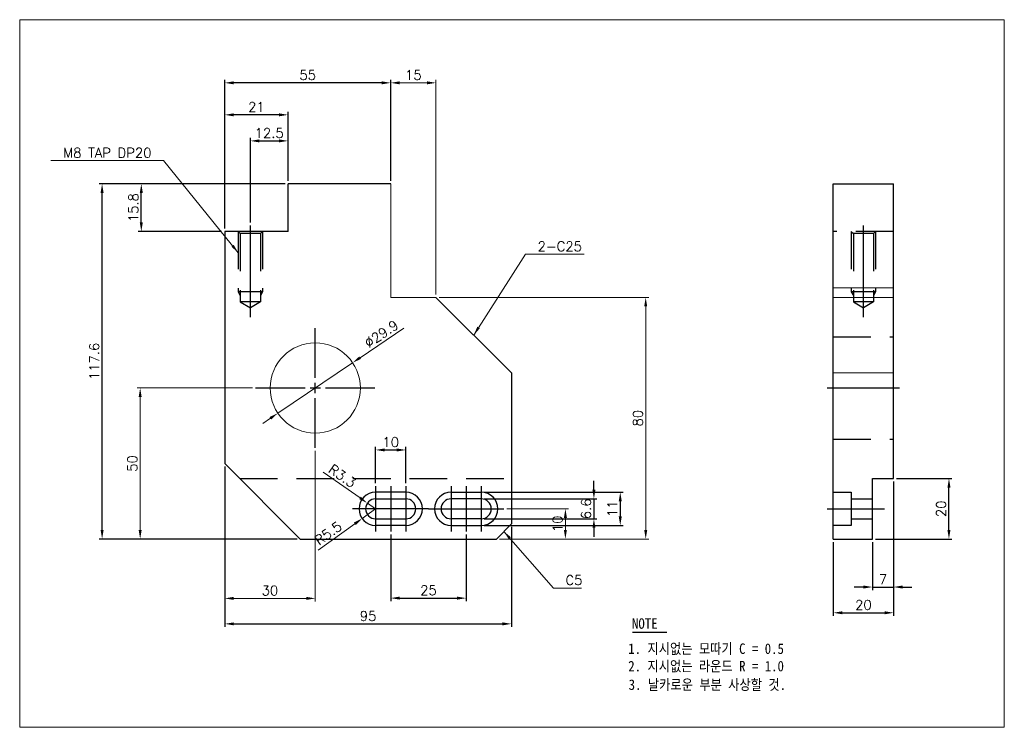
# Model space of a CAD drawing. Extents: x 13747 to 14073, y 86127 to 86361.
import ezdxf

# ---------------------------------------------------------------- set-up
doc = ezdxf.new("R2010")
doc.units = 0
doc.header["$LTSCALE"] = 50
doc.header["$MEASUREMENT"] = 0
for name, pattern in [('CENTER', [2, 1.25, -0.25, 0.25, -0.25]), ('CENTER2', [1.125, 0.75, -0.125, 0.125, -0.125]), ('HIDDEN', [0.375, 0.25, -0.125])]:
    doc.linetypes.add(name, pattern=pattern)
doc.layers.get('0').update_dxf_attribs({"linetype": 'CONTINUOUS'})
doc.layers.get('Defpoints').update_dxf_attribs({"linetype": 'CONTINUOUS'})
for name, color, linetype in [('0 [SD 2]', 2, 'HIDDEN'), ('0 [SD 4]', 4, 'CONTINUOUS'), ('1', 1, 'CENTER2'), ('CL', 1, 'CENTER')]:
    doc.layers.add(name, color=color, linetype=linetype)
doc.layers.add('AM_5', color=3, linetype='CONTINUOUS', lineweight=15)
doc.styles.add('DIM', font='simplex.shx')
doc.styles.add('한글굴림', font='txt', dxfattribs={"width": 0.9})
doc.dimstyles.new('d4', dxfattribs={"dimscale": 4, "dimtxt": 3.2, "dimasz": 3, "dimexe": 1, "dimexo": 1, "dimgap": 1, "dimtad": 1, "dimdsep": 46, "dimtxsty": 'DIM', "dimcen": 1, "dimclrd": 8, "dimclre": 8, "dimclrt": 2, "dimadec": 0, "dimazin": 0, "dimtfac": 0.5, "dimtix": 1, "dimtmove": 0, "dimatfit": 3, "dimfxl": 1, "dimtolj": 1, "dimlwd": -1, "dimlwe": -1, "dimarcsym": 0})
doc.dimstyles.new('d4-S02', dxfattribs={"dimscale": 0.5, "dimtxt": 3.2, "dimasz": 3, "dimexe": 1, "dimexo": 1, "dimgap": 1, "dimtad": 1, "dimdsep": 46, "dimtxsty": 'DIM', "dimcen": 1, "dimclrd": 8, "dimclre": 8, "dimclrt": 2, "dimadec": 0, "dimazin": 0, "dimtfac": 0.5, "dimtix": 1, "dimtmove": 0, "dimatfit": 3, "dimfxl": 1, "dimtolj": 1, "dimlwd": -1, "dimlwe": -1, "dimarcsym": 0})

# ---------------------------------------------------------------- blocks, each defined once
blk = doc.blocks.new('*D2')
at = {"color": 8, "transparency": 16777216}
for p, q in [((13814.5, 86292.01), (13814.5, 86330.63)), ((13835.5, 86307.81), (13835.5, 86330.63)), ((13832.5, 86329.63), (13817.5, 86329.63))]:
    blk.add_line(p, q, dxfattribs=at)
for points in [[(13817.5, 86330.13), (13817.5, 86329.13), (13814.5, 86329.63)], [(13832.5, 86330.13), (13832.5, 86329.13), (13835.5, 86329.63)]]:
    blk.add_solid(points, dxfattribs=at)
at = {"layer": 'Defpoints', "color": 0, "transparency": 16777216}
for p in [(13814.5, 86329.63), (13835.5, 86306.81), (13814.5, 86291.01)]:
    blk.add_point(p, dxfattribs=at)
at = {"color": 2, "transparency": 16777216, "insert": (13825, 86332.23), "char_height": 3.2, "attachment_point": 5, "style": 'DIM'}
blk.add_mtext('\\A1;21', dxfattribs=at)
blk = doc.blocks.new('*D3')
at = {"color": 8, "transparency": 16777216}
for p, q in [((13823, 86294.01), (13823, 86322.01)), ((13826, 86321.01), (13832.5, 86321.01)), ((13835.5, 86307.81), (13835.5, 86322.01))]:
    blk.add_line(p, q, dxfattribs=at)
for points in [[(13826, 86321.51), (13826, 86320.51), (13823, 86321.01)], [(13832.5, 86321.51), (13832.5, 86320.51), (13835.5, 86321.01)]]:
    blk.add_solid(points, dxfattribs=at)
at = {"layer": 'Defpoints', "color": 0, "transparency": 16777216}
for p in [(13835.5, 86321.01), (13835.5, 86306.81), (13823, 86293.01)]:
    blk.add_point(p, dxfattribs=at)
at = {"color": 2, "transparency": 16777216, "insert": (13829.25, 86323.61), "char_height": 3.2, "attachment_point": 5, "style": 'DIM'}
blk.add_mtext('\\A1;12.5', dxfattribs=at)
blk = doc.blocks.new('*D4')
at = {"color": 8, "transparency": 16777216}
for p, q in [((13814.5, 86292.01), (13814.5, 86341.22)), ((13869.5, 86307.81), (13869.5, 86341.22)), ((13866.5, 86340.22), (13817.5, 86340.22))]:
    blk.add_line(p, q, dxfattribs=at)
for points in [[(13817.5, 86340.72), (13817.5, 86339.72), (13814.5, 86340.22)], [(13866.5, 86340.72), (13866.5, 86339.72), (13869.5, 86340.22)]]:
    blk.add_solid(points, dxfattribs=at)
at = {"layer": 'Defpoints', "color": 0, "transparency": 16777216}
for p in [(13814.5, 86340.22), (13869.5, 86306.81), (13814.5, 86291.01)]:
    blk.add_point(p, dxfattribs=at)
at = {"color": 2, "transparency": 16777216, "insert": (13842, 86342.82), "char_height": 3.2, "attachment_point": 5, "style": 'DIM'}
blk.add_mtext('\\A1;55', dxfattribs=at)
blk = doc.blocks.new('*D5')
at = {"color": 8, "transparency": 16777216}
for p, q in [((13834.5, 86306.81), (13785.88, 86306.81)), ((13786.88, 86294.01), (13786.88, 86303.81)), ((13813.5, 86291.01), (13785.88, 86291.01))]:
    blk.add_line(p, q, dxfattribs=at)
for points in [[(13786.38, 86303.81), (13787.38, 86303.81), (13786.88, 86306.81)], [(13786.38, 86294.01), (13787.38, 86294.01), (13786.88, 86291.01)]]:
    blk.add_solid(points, dxfattribs=at)
at = {"layer": 'Defpoints', "color": 0, "transparency": 16777216}
for p in [(13786.88, 86306.81), (13835.5, 86306.81), (13814.5, 86291.01)]:
    blk.add_point(p, dxfattribs=at)
at = {"color": 2, "transparency": 16777216, "insert": (13784.28, 86298.91), "char_height": 3.2, "attachment_point": 5, "rotation": 90, "style": 'DIM'}
blk.add_mtext('\\A1;15.8', dxfattribs=at)
blk = doc.blocks.new('*D6')
at = {"color": 8, "transparency": 16777216}
for p, q in [((13834.5, 86306.81), (13772.89, 86306.81)), ((13773.89, 86192.21), (13773.89, 86303.81)), ((13838.5, 86189.21), (13772.89, 86189.21))]:
    blk.add_line(p, q, dxfattribs=at)
for points in [[(13773.39, 86303.81), (13774.39, 86303.81), (13773.89, 86306.81)], [(13773.39, 86192.21), (13774.39, 86192.21), (13773.89, 86189.21)]]:
    blk.add_solid(points, dxfattribs=at)
at = {"layer": 'Defpoints', "color": 0, "transparency": 16777216}
for p in [(13773.89, 86306.81), (13835.5, 86306.81), (13839.5, 86189.21)]:
    blk.add_point(p, dxfattribs=at)
at = {"color": 2, "transparency": 16777216, "insert": (13771.29, 86248.01), "char_height": 3.2, "attachment_point": 5, "rotation": 90, "style": 'DIM'}
blk.add_mtext('\\A1;117.6', dxfattribs=at)
blk = doc.blocks.new('*D7')
at = {"color": 8, "transparency": 16777216}
for p, q in [((13869.5, 86190.71), (13869.5, 86168.64)), ((13894.5, 86190.71), (13894.5, 86168.64)), ((13872.5, 86169.64), (13891.5, 86169.64))]:
    blk.add_line(p, q, dxfattribs=at)
for points in [[(13872.5, 86170.14), (13872.5, 86169.14), (13869.5, 86169.64)], [(13891.5, 86170.14), (13891.5, 86169.14), (13894.5, 86169.64)]]:
    blk.add_solid(points, dxfattribs=at)
at = {"layer": 'Defpoints', "color": 0, "transparency": 16777216}
for p in [(13869.5, 86191.71), (13894.5, 86191.71), (13894.5, 86169.64)]:
    blk.add_point(p, dxfattribs=at)
at = {"color": 2, "transparency": 16777216, "insert": (13882, 86172.24), "char_height": 3.2, "attachment_point": 5, "style": 'DIM'}
blk.add_mtext('\\A1;25', dxfattribs=at)
blk = doc.blocks.new('*D8')
at = {"color": 8, "transparency": 16777216}
for p, q in [((13814.5, 86213.21), (13814.5, 86160.12)), ((13909.5, 86193.21), (13909.5, 86160.12)), ((13817.5, 86161.12), (13906.5, 86161.12))]:
    blk.add_line(p, q, dxfattribs=at)
for points in [[(13817.5, 86161.62), (13817.5, 86160.62), (13814.5, 86161.12)], [(13906.5, 86161.62), (13906.5, 86160.62), (13909.5, 86161.12)]]:
    blk.add_solid(points, dxfattribs=at)
at = {"layer": 'Defpoints', "color": 0, "transparency": 16777216}
for p in [(13814.5, 86214.21), (13909.5, 86194.21), (13909.5, 86161.12)]:
    blk.add_point(p, dxfattribs=at)
at = {"color": 2, "transparency": 16777216, "insert": (13862, 86163.72), "char_height": 3.2, "attachment_point": 5, "style": 'DIM'}
blk.add_mtext('\\A1;95', dxfattribs=at)
blk = doc.blocks.new('*D9')
at = {"color": 8, "transparency": 16777216}
for p, q in [((14036.08, 86208.21), (14036.08, 86172.31)), ((14029.08, 86188.21), (14029.08, 86172.31)), ((14026.08, 86173.31), (14023.08, 86173.31)), ((14029.08, 86173.31), (14036.08, 86173.31)), ((14039.08, 86173.31), (14042.08, 86173.31))]:
    blk.add_line(p, q, dxfattribs=at)
for points in [[(14026.08, 86173.81), (14026.08, 86172.81), (14029.08, 86173.31)], [(14039.08, 86173.81), (14039.08, 86172.81), (14036.08, 86173.31)]]:
    blk.add_solid(points, dxfattribs=at)
at = {"layer": 'Defpoints', "color": 0, "transparency": 16777216}
for p in [(14036.08, 86209.21), (14029.08, 86189.21), (14036.08, 86173.31)]:
    blk.add_point(p, dxfattribs=at)
at = {"color": 2, "transparency": 16777216, "insert": (14032.58, 86175.91), "char_height": 3.2, "attachment_point": 5, "style": 'DIM'}
blk.add_mtext('\\A1;7', dxfattribs=at)
blk = doc.blocks.new('*D10')
at = {"color": 8, "transparency": 16777216}
for p, q in [((14036.08, 86208.21), (14036.08, 86163.79)), ((14016.08, 86188.21), (14016.08, 86163.79)), ((14019.08, 86164.79), (14033.08, 86164.79))]:
    blk.add_line(p, q, dxfattribs=at)
for points in [[(14019.08, 86165.29), (14019.08, 86164.29), (14016.08, 86164.79)], [(14033.08, 86165.29), (14033.08, 86164.29), (14036.08, 86164.79)]]:
    blk.add_solid(points, dxfattribs=at)
at = {"layer": 'Defpoints', "color": 0, "transparency": 16777216}
for p in [(14036.08, 86209.21), (14016.08, 86189.21), (14036.08, 86164.79)]:
    blk.add_point(p, dxfattribs=at)
at = {"color": 2, "transparency": 16777216, "insert": (14026.08, 86167.39), "char_height": 3.2, "attachment_point": 5, "style": 'DIM'}
blk.add_mtext('\\A1;20', dxfattribs=at)
blk = doc.blocks.new('*D11')
at = {"color": 8, "transparency": 16777216}
for p, q in [((14037.08, 86209.21), (14055.43, 86209.21)), ((14054.43, 86192.21), (14054.43, 86206.21)), ((14030.08, 86189.21), (14055.43, 86189.21))]:
    blk.add_line(p, q, dxfattribs=at)
for points in [[(14053.93, 86206.21), (14054.93, 86206.21), (14054.43, 86209.21)], [(14053.93, 86192.21), (14054.93, 86192.21), (14054.43, 86189.21)]]:
    blk.add_solid(points, dxfattribs=at)
at = {"layer": 'Defpoints', "color": 0, "transparency": 16777216}
for p in [(14036.08, 86209.21), (14054.43, 86209.21), (14029.08, 86189.21)]:
    blk.add_point(p, dxfattribs=at)
at = {"color": 2, "transparency": 16777216, "insert": (14051.83, 86199.21), "char_height": 3.2, "attachment_point": 5, "rotation": 90, "style": 'DIM'}
blk.add_mtext('\\A1;20', dxfattribs=at)
blk = doc.blocks.new('*D12')
at = {"color": 8, "transparency": 16777216}
for p, q in [((13864.5, 86207.71), (13864.5, 86219.69)), ((13874.5, 86207.71), (13874.5, 86219.69)), ((13867.5, 86218.69), (13871.5, 86218.69))]:
    blk.add_line(p, q, dxfattribs=at)
for points in [[(13867.5, 86219.19), (13867.5, 86218.19), (13864.5, 86218.69)], [(13871.5, 86219.19), (13871.5, 86218.19), (13874.5, 86218.69)]]:
    blk.add_solid(points, dxfattribs=at)
at = {"layer": 'Defpoints', "color": 0, "transparency": 16777216}
for p in [(13874.5, 86218.69), (13864.5, 86206.71), (13874.5, 86206.71)]:
    blk.add_point(p, dxfattribs=at)
at = {"color": 2, "transparency": 16777216, "insert": (13869.5, 86221.29), "char_height": 3.2, "attachment_point": 5, "style": 'DIM'}
blk.add_mtext('\\A1;10', dxfattribs=at)
blk = doc.blocks.new('*D13')
at = {"color": 8, "transparency": 16777216}
for p, q in [((13936.82, 86205.51), (13936.82, 86208.51)), ((13900.5, 86202.51), (13937.82, 86202.51)), ((13936.82, 86202.51), (13936.82, 86195.91)), ((13900.5, 86195.91), (13937.82, 86195.91)), ((13936.82, 86192.91), (13936.82, 86189.91))]:
    blk.add_line(p, q, dxfattribs=at)
for points in [[(13936.32, 86205.51), (13937.32, 86205.51), (13936.82, 86202.51)], [(13936.32, 86192.91), (13937.32, 86192.91), (13936.82, 86195.91)]]:
    blk.add_solid(points, dxfattribs=at)
at = {"layer": 'Defpoints', "color": 0, "transparency": 16777216}
for p in [(13899.5, 86202.51), (13899.5, 86195.91), (13936.82, 86195.91)]:
    blk.add_point(p, dxfattribs=at)
at = {"color": 2, "transparency": 16777216, "insert": (13934.22, 86199.21), "char_height": 3.2, "attachment_point": 5, "rotation": 90, "style": 'DIM'}
blk.add_mtext('\\A1;6.6', dxfattribs=at)
blk = doc.blocks.new('*D14')
at = {"color": 8, "transparency": 16777216}
for p, q in [((13900.5, 86204.71), (13946.54, 86204.71)), ((13945.54, 86201.71), (13945.54, 86196.71)), ((13900.5, 86193.71), (13946.54, 86193.71))]:
    blk.add_line(p, q, dxfattribs=at)
for points in [[(13945.04, 86201.71), (13946.04, 86201.71), (13945.54, 86204.71)], [(13945.04, 86196.71), (13946.04, 86196.71), (13945.54, 86193.71)]]:
    blk.add_solid(points, dxfattribs=at)
at = {"layer": 'Defpoints', "color": 0, "transparency": 16777216}
for p in [(13899.5, 86204.71), (13899.5, 86193.71), (13945.54, 86193.71)]:
    blk.add_point(p, dxfattribs=at)
at = {"color": 2, "transparency": 16777216, "insert": (13942.94, 86199.21), "char_height": 3.2, "attachment_point": 5, "rotation": 90, "style": 'DIM'}
blk.add_mtext('\\A1;11', dxfattribs=at)
blk = doc.blocks.new('*U15')
at = {"layer": 'CL', "color": 0, "transparency": 16777216}
for p, q in [((0, 3.39), (0, 19.78)), ((-19.78, 0), (-3.39, 0)), ((3.39, 0), (19.78, 0)), ((0, -19.78), (0, -3.39))]:
    blk.add_line(p, q, dxfattribs=at)
at = {"layer": 'CL', "color": 0, "linetype": 'Continuous', "transparency": 16777216}
for p, q in [((-1.69, 0), (1.69, 0)), ((0, -1.69), (0, 1.69))]:
    blk.add_line(p, q, dxfattribs=at)
blk = doc.blocks.new('*D16')
at = {"layer": 'AM_5', "color": 8, "transparency": 16777216}
for p, q in [((13873.87, 86259.02), (13859.37, 86249.24)), ((13832.11, 86230.85), (13856.88, 86247.56)), ((13829.63, 86229.17), (13827.14, 86227.5))]:
    blk.add_line(p, q, dxfattribs=at)
for points in [[(13859.09, 86249.65), (13859.65, 86248.82), (13856.88, 86247.56)], [(13829.35, 86229.59), (13829.91, 86228.76), (13832.11, 86230.85)]]:
    blk.add_solid(points, dxfattribs=at)
at = {"layer": 'Defpoints', "color": 0, "transparency": 16777216}
for p in [(13856.88, 86247.56), (13832.11, 86230.85)]:
    blk.add_point(p, dxfattribs=at)
at = {"layer": 'AM_5', "color": 2, "transparency": 16777216, "insert": (13866.41, 86257.12), "char_height": 3.2, "attachment_point": 5, "rotation": 34.0034, "style": 'DIM'}
blk.add_mtext('\\A1;∅29.9', dxfattribs=at)
blk = doc.blocks.new('*D17')
at = {"layer": 'AM_5', "color": 8, "transparency": 16777216}
for p, q in [((13869.5, 86307.81), (13869.5, 86341.22)), ((13884.5, 86270.2), (13884.5, 86341.22)), ((13881.5, 86340.22), (13872.5, 86340.22))]:
    blk.add_line(p, q, dxfattribs=at)
for points in [[(13872.5, 86340.72), (13872.5, 86339.72), (13869.5, 86340.22)], [(13881.5, 86340.72), (13881.5, 86339.72), (13884.5, 86340.22)]]:
    blk.add_solid(points, dxfattribs=at)
at = {"layer": 'Defpoints', "color": 0, "transparency": 16777216}
for p in [(13869.5, 86340.22), (13869.5, 86306.81), (13884.5, 86269.2)]:
    blk.add_point(p, dxfattribs=at)
at = {"layer": 'AM_5', "color": 2, "transparency": 16777216, "insert": (13877, 86342.82), "char_height": 3.2, "attachment_point": 5, "style": 'DIM'}
blk.add_mtext('\\A1;15', dxfattribs=at)
blk = doc.blocks.new('*D18')
at = {"layer": 'AM_5', "color": 8, "transparency": 16777216}
for p, q in [((13885.5, 86269.2), (13954.97, 86269.2)), ((13953.97, 86266.2), (13953.97, 86192.21)), ((13905.5, 86189.21), (13954.97, 86189.21))]:
    blk.add_line(p, q, dxfattribs=at)
for points in [[(13953.47, 86266.2), (13954.47, 86266.2), (13953.97, 86269.2)], [(13953.47, 86192.21), (13954.47, 86192.21), (13953.97, 86189.21)]]:
    blk.add_solid(points, dxfattribs=at)
at = {"layer": 'Defpoints', "color": 0, "transparency": 16777216}
for p in [(13884.5, 86269.2), (13904.5, 86189.21), (13953.97, 86189.21)]:
    blk.add_point(p, dxfattribs=at)
at = {"layer": 'AM_5', "color": 2, "transparency": 16777216, "insert": (13951.37, 86229.2), "char_height": 3.2, "attachment_point": 5, "rotation": 90, "style": 'DIM'}
blk.add_mtext('\\A1;80', dxfattribs=at)
blk = doc.blocks.new('*D19')
at = {"layer": 'AM_5', "color": 8, "transparency": 16777216}
for p, q in [((13908, 86199.21), (13928.37, 86199.21)), ((13927.37, 86196.21), (13927.37, 86192.21)), ((13905.5, 86189.21), (13928.37, 86189.21))]:
    blk.add_line(p, q, dxfattribs=at)
for points in [[(13926.87, 86196.21), (13927.87, 86196.21), (13927.37, 86199.21)], [(13926.87, 86192.21), (13927.87, 86192.21), (13927.37, 86189.21)]]:
    blk.add_solid(points, dxfattribs=at)
at = {"layer": 'Defpoints', "color": 0, "transparency": 16777216}
for p in [(13907, 86199.21), (13904.5, 86189.21), (13927.37, 86189.21)]:
    blk.add_point(p, dxfattribs=at)
at = {"layer": 'AM_5', "color": 2, "transparency": 16777216, "insert": (13924.77, 86194.21), "char_height": 3.2, "attachment_point": 5, "rotation": 90, "style": 'DIM'}
blk.add_mtext('\\A1;10', dxfattribs=at)
blk = doc.blocks.new('*D20')
at = {"layer": 'AM_5', "color": 8, "transparency": 16777216}
for p, q in [((13847.12, 86211.36), (13859.34, 86202.82)), ((13864.5, 86199.21), (13861.79, 86201.1))]:
    blk.add_line(p, q, dxfattribs=at)
blk.add_solid([(13859.62, 86203.23), (13859.05, 86202.41), (13861.79, 86201.1)], dxfattribs=at)
at = {"layer": 'Defpoints', "color": 0, "transparency": 16777216}
for p in [(13861.79, 86201.1), (13864.5, 86199.21)]:
    blk.add_point(p, dxfattribs=at)
at = {"layer": 'AM_5', "color": 2, "transparency": 16777216, "insert": (13853.49, 86210.08), "char_height": 3.2, "attachment_point": 5, "rotation": 325.0238, "style": 'DIM'}
blk.add_mtext('\\A1;R3.3', dxfattribs=at)
blk = doc.blocks.new('*D21')
at = {"layer": 'AM_5', "color": 8, "transparency": 16777216}
for p, q in [((13864.5, 86199.21), (13860.03, 86195.99)), ((13845.5, 86185.53), (13857.6, 86194.24))]:
    blk.add_line(p, q, dxfattribs=at)
blk.add_solid([(13857.31, 86194.65), (13857.89, 86193.83), (13860.03, 86195.99)], dxfattribs=at)
at = {"layer": 'Defpoints', "color": 0, "transparency": 16777216}
for p in [(13864.5, 86199.21), (13860.03, 86195.99)]:
    blk.add_point(p, dxfattribs=at)
at = {"layer": 'AM_5', "color": 2, "transparency": 16777216, "insert": (13848.81, 86191.12), "char_height": 3.2, "attachment_point": 5, "rotation": 35.7403, "style": 'DIM'}
blk.add_mtext('\\A1;R5.5', dxfattribs=at)
blk = doc.blocks.new('*D22')
at = {"layer": 'AM_5', "color": 8, "transparency": 16777216}
for p, q in [((13823.72, 86239.21), (13785.51, 86239.21)), ((13786.51, 86236.21), (13786.51, 86192.21)), ((13838.5, 86189.21), (13785.51, 86189.21))]:
    blk.add_line(p, q, dxfattribs=at)
for points in [[(13786.01, 86236.21), (13787.01, 86236.21), (13786.51, 86239.21)], [(13786.01, 86192.21), (13787.01, 86192.21), (13786.51, 86189.21)]]:
    blk.add_solid(points, dxfattribs=at)
at = {"layer": 'Defpoints', "color": 0, "transparency": 16777216}
for p in [(13824.72, 86239.21), (13786.51, 86189.21), (13839.5, 86189.21)]:
    blk.add_point(p, dxfattribs=at)
at = {"layer": 'AM_5', "color": 2, "transparency": 16777216, "insert": (13783.91, 86214.21), "char_height": 3.2, "attachment_point": 5, "rotation": 90, "style": 'DIM'}
blk.add_mtext('\\A1;50', dxfattribs=at)
blk = doc.blocks.new('*D23')
at = {"layer": 'AM_5', "color": 8, "transparency": 16777216}
for p, q in [((13844.5, 86218.43), (13844.5, 86168.55)), ((13814.5, 86213.21), (13814.5, 86168.55)), ((13841.5, 86169.55), (13817.5, 86169.55))]:
    blk.add_line(p, q, dxfattribs=at)
for points in [[(13817.5, 86170.05), (13817.5, 86169.05), (13814.5, 86169.55)], [(13841.5, 86170.05), (13841.5, 86169.05), (13844.5, 86169.55)]]:
    blk.add_solid(points, dxfattribs=at)
at = {"layer": 'Defpoints', "color": 0, "transparency": 16777216}
for p in [(13844.5, 86219.43), (13814.5, 86214.21), (13814.5, 86169.55)]:
    blk.add_point(p, dxfattribs=at)
at = {"layer": 'AM_5', "color": 2, "transparency": 16777216, "insert": (13829.5, 86172.15), "char_height": 3.2, "attachment_point": 5, "style": 'DIM'}
blk.add_mtext('\\A1;30', dxfattribs=at)

msp = doc.modelspace()

# ---------------------------------------------------------------- linework, layer by layer
for p, q in [((13869.499, 86306.805), (13835.499, 86306.805)), ((13835.499, 86291.005), (13835.499, 86306.805)), ((14016.079, 86189.205), (14016.079, 86306.805)), ((14016.079, 86306.805), (14036.079, 86306.805)), ((14036.079, 86209.205), (14036.079, 86306.805)), ((13814.499, 86291.005), (13814.499, 86214.205)), ((13835.499, 86291.005), (13814.499, 86291.005)), ((13909.499, 86241.809), (13909.499, 86194.205)), ((13814.499, 86214.205), (13839.499, 86189.205)), ((14029.079, 86209.205), (14036.079, 86209.205)), ((13874.499, 86204.705), (13864.499, 86204.705)), ((13889.499, 86204.705), (13899.499, 86204.705)), ((13864.499, 86202.505), (13874.499, 86202.505)), ((13899.499, 86202.505), (13889.499, 86202.505)), ((13864.499, 86195.905), (13874.499, 86195.905)), ((13874.499, 86193.705), (13864.499, 86193.705)), ((13899.499, 86195.905), (13889.499, 86195.905)), ((13889.499, 86193.705), (13899.499, 86193.705)), ((13904.499, 86189.205), (13909.499, 86194.205)), ((13839.499, 86189.205), (13904.499, 86189.205)), ((14016.079, 86189.205), (14029.079, 86189.205))]:
    msp.add_line(p, q)
at = {"color": 1}
msp.add_line((14029.079, 86189.205), (14029.079, 86209.205), dxfattribs=at)
for centre, radius, start, end in [((13864.499, 86199.205), 5.5, 90, 270), ((13874.499, 86199.205), 5.5, 270, 90), ((13889.499, 86199.205), 5.5, 90, 270), ((13899.499, 86199.205), 5.5, 270, 90), ((13864.499, 86199.205), 3.3, 90, 270), ((13874.499, 86199.205), 3.3, 270, 90), ((13889.499, 86199.205), 3.3, 90, 270), ((13899.499, 86199.205), 3.3, 270, 90)]:
    msp.add_arc(centre, radius, start, end)
at = {"layer": '0 [SD 2]'}
for p, q in [((13818.999, 86291.005), (13819.676, 86290.329)), ((13818.999, 86291.005), (13818.999, 86271.005)), ((13826.322, 86290.329), (13819.676, 86290.329)), ((13819.676, 86290.329), (13819.676, 86267.682)), ((13826.999, 86291.005), (13826.322, 86290.329)), ((13826.322, 86290.329), (13826.322, 86267.682)), ((13826.999, 86291.005), (13826.999, 86271.005)), ((14036.079, 86291.005), (14016.079, 86291.005)), ((14022.079, 86291.005), (14022.756, 86290.329)), ((14022.079, 86291.005), (14022.079, 86271.005)), ((14029.403, 86290.329), (14022.756, 86290.329)), ((14022.756, 86290.329), (14022.756, 86267.682)), ((14030.079, 86291.005), (14029.403, 86290.329)), ((14029.403, 86290.329), (14029.403, 86267.682)), ((14030.079, 86291.005), (14030.079, 86271.005)), ((13826.999, 86271.005), (13818.999, 86271.005)), ((13818.999, 86271.005), (13819.676, 86269.833)), ((13826.999, 86271.005), (13826.322, 86269.833)), ((14030.079, 86271.005), (14022.079, 86271.005)), ((14022.079, 86271.005), (14022.756, 86269.833)), ((14030.079, 86271.005), (14029.403, 86269.833)), ((13826.322, 86267.682), (13819.676, 86267.682)), ((13819.676, 86267.682), (13822.999, 86265.763)), ((13826.322, 86267.682), (13822.999, 86265.763)), ((14029.403, 86267.682), (14022.756, 86267.682)), ((14022.756, 86267.682), (14026.079, 86265.763)), ((14029.403, 86267.682), (14026.079, 86265.763)), ((14016.079, 86256.144), (14036.079, 86256.144)), ((14016.079, 86222.266), (14036.079, 86222.266)), ((13819.499, 86209.205), (13909.499, 86209.205)), ((14016.079, 86204.705), (14022.079, 86204.705)), ((14022.079, 86204.705), (14022.079, 86193.705)), ((14022.079, 86202.505), (14029.079, 86202.505)), ((14022.079, 86193.705), (14016.079, 86193.705)), ((14022.079, 86195.905), (14029.079, 86195.905))]:
    msp.add_line(p, q, dxfattribs=at)
at = {"layer": '0 [SD 4]', "color": 1}
msp.add_line((13949.635, 86158.357), (13960.987, 86158.357), dxfattribs=at)
at = {"layer": '1', "color": 0}
msp.add_line((13909.499, 86244.201), (13909.499, 86241.809), dxfattribs=at)
at = {"layer": 'AM_5', "color": 1}
msp.add_line((13869.499, 86306.805), (13869.499, 86269.201), dxfattribs=at)
at = {"layer": 'AM_5', "color": 0}
for p, q in [((14016.079, 86272.331), (14036.079, 86272.331)), ((13869.499, 86269.201), (13884.499, 86269.201)), ((13884.499, 86269.201), (13909.499, 86244.201)), ((14016.079, 86269.201), (14036.079, 86269.201)), ((14016.079, 86244.201), (14036.079, 86244.201))]:
    msp.add_line(p, q, dxfattribs=at)
msp.add_lwpolyline([(13746.595, 86361.124), (14072.764, 86361.124), (14072.764, 86126.879), (13746.595, 86126.879)], close=True, dxfattribs=at)
at = {"layer": 'AM_5', "color": 1}
msp.add_circle((13844.499, 86239.205), 14.939, dxfattribs=at)
at = {"layer": 'CL'}
for p, q in [((13822.999, 86262.605), (13822.999, 86293.005)), ((14026.079, 86262.605), (14026.079, 86293.005)), ((14014.079, 86239.205), (14038.079, 86239.205)), ((13864.499, 86206.705), (13864.499, 86191.705)), ((13869.499, 86206.705), (13869.499, 86191.705)), ((13874.499, 86206.705), (13874.499, 86191.705)), ((13889.499, 86206.705), (13889.499, 86191.705)), ((13894.499, 86206.705), (13894.499, 86191.705)), ((13899.499, 86206.705), (13899.499, 86191.705)), ((13881.999, 86199.205), (13856.8, 86199.205)), ((13881.999, 86199.205), (13906.999, 86199.205)), ((14014.079, 86199.205), (14033.079, 86199.205))]:
    msp.add_line(p, q, dxfattribs=at)

# ---------------------------------------------------------------- block references
msp.add_blockref('*U15', (13844.499, 86239.205), dxfattribs=at)

# ---------------------------------------------------------------- texts
at = {"style": '한글굴림', "width": 0.9}
for s, p in [('NOTE', (13949.43, 86159.491)), ('1. 지시없는 모따기 C = 0.5', (13948.195, 86151.174)), ('2. 지시없는 라운드 R = 1.0', (13948.195, 86145.399)), ('3. 날카로운 부분 사상할 것. ', (13948.319, 86139.26))]:
    msp.add_text(s, height=3.465, dxfattribs=at).set_placement(p)
at = {"layer": 'AM_5', "color": 2, "char_height": 3.2, "style": 'DIM'}
for s, insert, attachment_point in [('\\A1;M8 TAP DP20', (13790.256, 86315.473), 9), ('\\A1;2-C25', (13918.168, 86284.5), 7), ('\\A1;C5', (13927.381, 86173.992), 7)]:
    msp.add_mtext(s, dxfattribs=dict(at, insert=insert, attachment_point=attachment_point))

# ---------------------------------------------------------------- dimensions: what is measured, and where the dimension line sits
for base, p1, p2, picture, middle in [((13814.499, 86340.219), (13869.499, 86306.805), (13814.499, 86291.005), '*D4', (13841.999, 86342.819)), ((13814.499, 86329.631), (13835.499, 86306.805), (13814.499, 86291.005), '*D2', (13824.999, 86332.231)), ((13835.499, 86321.014), (13822.999, 86293.005), (13835.499, 86306.805), '*D3', (13829.249, 86323.614)), ((13874.499, 86218.695), (13864.499, 86206.705), (13874.499, 86206.705), '*D12', (13869.499, 86221.295)), ((13909.499, 86161.119), (13814.499, 86214.205), (13909.499, 86194.205), '*D8', (13861.999, 86163.719)), ((14036.079, 86164.791), (14016.079, 86189.205), (14036.079, 86209.205), '*D10', (14026.079, 86167.391)), ((14036.079, 86173.307), (14029.079, 86189.205), (14036.079, 86209.205), '*D9', (14032.579, 86175.907)), ((13894.499, 86169.636), (13869.499, 86191.705), (13894.499, 86191.705), '*D7', (13881.999, 86172.236))]:
    dim = msp.add_linear_dim(base=base, p1=p1, p2=p2, dimstyle='d4', override={"dimscale": 1})
    dim.commit()
    dim.dimension.update_dxf_attribs({"geometry": picture, "text_midpoint": middle})
for base, p1, p2, picture, middle in [((13773.89, 86306.805), (13839.499, 86189.205), (13835.499, 86306.805), '*D6', (13771.29, 86248.005)), ((13786.884, 86306.805), (13814.499, 86291.005), (13835.499, 86306.805), '*D5', (13784.284, 86298.905)), ((13936.816, 86195.905), (13899.499, 86202.505), (13899.499, 86195.905), '*D13', (13934.216, 86199.205)), ((14054.428, 86209.205), (14029.079, 86189.205), (14036.079, 86209.205), '*D11', (14051.828, 86199.205)), ((13945.537, 86193.705), (13899.499, 86204.705), (13899.499, 86193.705), '*D14', (13942.937, 86199.205))]:
    dim = msp.add_linear_dim(base=base, p1=p1, p2=p2, angle=90, dimstyle='d4', override={"dimscale": 1})
    dim.commit()
    dim.dimension.update_dxf_attribs({"geometry": picture, "text_midpoint": middle})
at = {"layer": 'AM_5', "color": 1}
dim = msp.add_linear_dim(base=(13869.499, 86340.219), p1=(13884.499, 86269.201), p2=(13869.499, 86306.805), dimstyle='d4-S02', override={"dimscale": 1}, dxfattribs=at)
dim.commit()
dim.dimension.update_dxf_attribs({"geometry": '*D17', "text_midpoint": (13876.999, 86342.819)})
at = {"layer": 'AM_5', "color": 0}
for base, p1, p2, picture, middle in [((13953.97, 86189.205), (13884.499, 86269.201), (13904.499, 86189.205), '*D18', (13951.37, 86229.203)), ((13786.508, 86189.205), (13824.719, 86239.205), (13839.499, 86189.205), '*D22', (13783.908, 86214.205)), ((13927.367, 86189.205), (13906.999, 86199.205), (13904.499, 86189.205), '*D19', (13924.767, 86194.205))]:
    dim = msp.add_linear_dim(base=base, p1=p1, p2=p2, angle=90, dimstyle='d4-S02', override={"dimscale": 1}, dxfattribs=at)
    dim.commit()
    dim.dimension.update_dxf_attribs({"geometry": picture, "text_midpoint": middle})
at = {"layer": 'AM_5', "color": 1}
dim = msp.add_diameter_dim_2p(p1=(13832.114, 86230.851), p2=(13856.883, 86247.56), dimstyle='d4-S02', override={"dimscale": 1, "dimdec": 1}, dxfattribs=at)
dim.commit()
dim.dimension.update_dxf_attribs({"geometry": '*D16', "text_midpoint": (13866.412, 86257.124)})
at = {"layer": 'AM_5', "color": 0}
dim = msp.add_linear_dim(base=(13814.499, 86169.551), p1=(13844.499, 86219.426), p2=(13814.499, 86214.205), dimstyle='d4-S02', override={"dimscale": 1}, dxfattribs=at)
dim.commit()
dim.dimension.update_dxf_attribs({"geometry": '*D23', "text_midpoint": (13829.499, 86172.151)})
for mpoint, picture, middle in [((13861.795, 86201.097), '*D20', (13852.001, 86207.949)), ((13860.035, 86195.993), '*D21', (13850.333, 86189.011))]:
    dim = msp.add_radius_dim(center=(13864.499, 86199.205), mpoint=mpoint, dimstyle='d4-S02', override={"dimscale": 1}, dxfattribs=at)
    dim.commit()
    dim.dimension.update_dxf_attribs({"geometry": picture, "text_midpoint": middle})

# ---------------------------------------------------------------- leaders
at = {"layer": 'AM_5', "color": 0, "annotation_type": 0, "has_hookline": 1}
for points, hookline_direction, text_width in [([(13818.999, 86283.963), (13794.256, 86314.473), (13791.256, 86314.473)], 1, 33.371), ([(13896.999, 86256.701), (13914.168, 86283.5), (13917.168, 86283.5)], 0, 15.39), ([(13906.999, 86191.705), (13923.381, 86172.992), (13926.381, 86172.992)], 0, 5.333)]:
    msp.add_leader(points, dimstyle='d4-S02', override={"dimscale": 1}, dxfattribs=dict(at, hookline_direction=hookline_direction, text_width=text_width))

doc.saveas('drawing.dxf')
